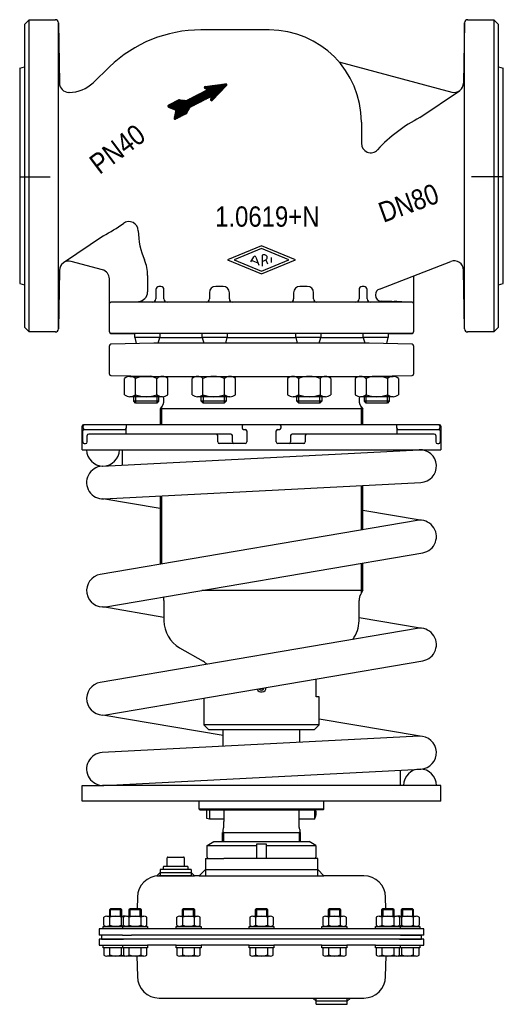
# Model space of a CAD drawing. Extents: x -148 to 162, y -180 to 451.
import ezdxf
from ezdxf.enums import TextEntityAlignment as Align

# ---------------------------------------------------------------- set-up
doc = ezdxf.new("R2010")
doc.units = 0
doc.layers.get('0').update_dxf_attribs({"linetype": 'CONTINUOUS'})

# ---------------------------------------------------------------- blocks, each defined once
blk = doc.blocks.new('*X0')
at = {"color": 7}
for p, q in [((-48.74, 387.12), (-32.27, 403.59)), ((-48.54, 387.03), (-31.7, 403.88)), ((-48.25, 387.04), (-31.12, 404.17)), ((-47.71, 387.31), (-30.54, 404.47)), ((-47.13, 387.6), (-29.97, 404.76)), ((-46.55, 387.89), (-29.39, 405.06)), ((-45.98, 388.19), (-28.81, 405.35)), ((-45.4, 388.48), (-28.24, 405.64)), ((-44.82, 388.77), (-27.66, 405.94)), ((-38.53, 394.79), (-24.77, 408.55)), ((-37.95, 395.08), (-24.44, 408.59)), ((-37.37, 395.38), (-24.11, 408.64)), ((-36.8, 395.67), (-23.78, 408.68)), ((-36.22, 395.96), (-23.46, 408.73)), ((-35.64, 396.26), (-23.13, 408.77)), ((-35.07, 396.55), (-22.8, 408.81)), ((-34.49, 396.85), (-22.48, 408.86)), ((-33.91, 397.14), (-22.15, 408.9)), ((-33.34, 397.43), (-21.82, 408.95)), ((-32.76, 397.73), (-21.49, 408.99)), ((-32.18, 398.02), (-21.17, 409.04)), ((-31.61, 398.32), (-20.84, 409.08)), ((-31.03, 398.61), (-20.51, 409.13)), ((-30.45, 398.9), (-20.19, 409.17)), ((-29.88, 399.2), (-19.86, 409.21)), ((-29.65, 407.34), (-29.02, 407.97)), ((-29.6, 407.11), (-28.69, 408.02)), ((-29.48, 406.95), (-28.37, 408.06)), ((-29.32, 406.83), (-28.04, 408.1)), ((-29.3, 399.49), (-19.53, 409.26)), ((-29.13, 406.74), (-27.71, 408.15)), ((-28.93, 406.64), (-27.38, 408.19)), ((-28.74, 406.55), (-27.06, 408.24)), ((-28.72, 399.78), (-19.2, 409.3)), ((-28.55, 406.46), (-26.73, 408.28)), ((-28.36, 406.37), (-26.4, 408.33)), ((-28.16, 406.28), (-26.08, 408.37)), ((-28.15, 400.08), (-18.88, 409.35)), ((-27.97, 406.19), (-25.75, 408.42)), ((-27.78, 406.1), (-25.42, 408.46)), ((-27.59, 406.01), (-25.09, 408.5)), ((-27.57, 400.37), (-18.55, 409.39)), ((-26.99, 400.67), (-18.22, 409.44)), ((-26.42, 400.96), (-17.89, 409.48)), ((-25.84, 401.25), (-17.57, 409.53)), ((-25.65, 399.46), (-15.48, 409.63)), ((-25.62, 399.78), (-15.67, 409.73)), ((-25.59, 399.24), (-15.34, 409.49)), ((-25.55, 400.13), (-15.93, 409.75)), ((-25.48, 400.48), (-16.26, 409.7)), ((-25.46, 399.08), (-15.26, 409.29)), ((-25.41, 400.83), (-16.59, 409.66)), ((-25.35, 401.18), (-16.91, 409.61)), ((-25.29, 398.97), (-15.26, 409)), ((-25.28, 401.53), (-17.24, 409.57)), ((-25.06, 398.92), (-19.02, 404.96)), ((-52.58, 394.88), (-50.2, 397.26)), ((-52.38, 394.79), (-49.62, 397.55)), ((-52.19, 394.7), (-49.04, 397.85)), ((-51.99, 394.61), (-48.47, 398.14)), ((-51.8, 394.53), (-47.89, 398.43)), ((-51.61, 394.44), (-47.31, 398.73)), ((-51.41, 394.35), (-46.74, 399.02)), ((-51.22, 394.26), (-46.16, 399.32)), ((-51.02, 394.17), (-45.7, 399.5)), ((-50.83, 394.09), (-45.43, 399.48)), ((-50.63, 394), (-45.17, 399.46)), ((-50.44, 393.91), (-44.91, 399.44)), ((-50.24, 393.82), (-44.65, 399.41)), ((-50.05, 393.73), (-44.39, 399.39)), ((-49.85, 393.64), (-44.13, 399.37)), ((-49.66, 393.56), (-43.87, 399.35)), ((-49.46, 393.47), (-43.61, 399.32)), ((-49.27, 393.38), (-43.35, 399.3)), ((-49.07, 393.29), (-43.09, 399.28)), ((-49.01, 387.7), (-34, 402.7)), ((-48.99, 387.44), (-33.43, 403)), ((-48.94, 388.06), (-34.58, 402.41)), ((-48.89, 387.25), (-32.85, 403.29)), ((-48.88, 393.2), (-42.83, 399.26)), ((-48.86, 388.41), (-35.16, 402.12)), ((-48.79, 388.77), (-35.73, 401.82)), ((-48.72, 389.12), (-36.31, 401.53)), ((-48.68, 393.12), (-42.57, 399.23)), ((-48.64, 389.48), (-36.89, 401.24)), ((-48.57, 389.84), (-37.46, 400.94)), ((-48.5, 390.19), (-38.04, 400.65)), ((-48.49, 393.03), (-42.31, 399.21)), ((-48.42, 390.55), (-38.62, 400.35)), ((-48.35, 390.91), (-39.19, 400.06)), ((-48.29, 392.94), (-42.05, 399.19)), ((-48.27, 391.26), (-39.77, 399.77)), ((-48.2, 391.62), (-40.35, 399.47)), ((-48.13, 391.98), (-40.92, 399.18)), ((-48.1, 392.85), (-41.79, 399.16)), ((-48.05, 392.33), (-41.27, 399.12)), ((-47.98, 392.69), (-41.53, 399.14)), ((-52.99, 395.31), (-51.93, 396.38)), ((-52.99, 395.6), (-52.5, 396.08)), ((-52.9, 395.12), (-51.35, 396.67)), ((-52.76, 394.98), (-50.77, 396.97)), ((-44.25, 389.07), (-39.01, 394.3)), ((-43.67, 389.36), (-39.44, 393.59)), ((-43.09, 389.66), (-39.86, 392.89)), ((-42.52, 389.95), (-40.29, 392.18)), ((-41.94, 390.24), (-40.71, 391.47)), ((-41.36, 390.54), (-41.14, 390.76))]:
    blk.add_line(p, q, dxfattribs=at)
blk = doc.blocks.new('DMA160', base_point=(-83.78, 640.19))
at = {"color": 7}
for p, q in [((-27.86, -77.94), (-23.48, -75.42)), ((-23.48, -75.42), (37.52, -75.42)), ((41.89, -77.94), (37.52, -75.42)), ((-27.86, -85.42), (-27.86, -77.94)), ((-27.86, -77.94), (4.02, -77.94)), ((4.02, -76.92), (10.02, -76.92)), ((4.02, -86.42), (4.02, -76.92)), ((10.02, -76.92), (10.02, -86.42)), ((10.02, -77.94), (41.89, -77.94)), ((41.89, -77.94), (41.89, -85.42)), ((-53.48, -91.42), (-53.48, -85.92)), ((-52.98, -85.42), (-42.98, -85.42)), ((-42.48, -85.92), (-42.48, -91.42)), ((-28.98, -86.42), (-28.98, -97.42)), ((-28.98, -86.42), (-26.86, -86.42)), ((-26.86, -86.42), (-17.03, -86.42)), ((4.02, -86.42), (-17.03, -86.42)), ((10.02, -86.42), (4.02, -86.42)), ((40.89, -86.42), (10.02, -86.42)), ((43.02, -86.42), (40.89, -86.42)), ((43.02, -97.42), (43.02, -86.42)), ((-57.98, -93.42), (-57.98, -97.42)), ((-55.98, -93.42), (-57.98, -93.42)), ((-55.98, -91.92), (-55.98, -93.42)), ((-39.98, -93.42), (-55.98, -93.42)), ((-40.48, -91.42), (-55.48, -91.42)), ((-39.98, -93.42), (-39.98, -91.92)), ((-37.98, -93.42), (-39.98, -93.42)), ((-37.98, -93.42), (-37.98, -97.42)), ((-28.98, -93.42), (-32.98, -97.42)), ((-28.98, -93.42), (43.02, -93.42)), ((47.02, -97.42), (43.02, -93.42)), ((-57.98, -95.42), (-59.98, -97.42)), ((-59.98, -97.42), (-58.56, -97.42)), ((-37.98, -97.42), (-58.56, -97.42)), ((-58.56, -97.42), (-57.98, -97.42)), ((-57.98, -95.42), (-37.98, -95.42)), ((-57.98, -97.42), (-37.98, -97.42)), ((-37.98, -95.42), (-35.98, -97.42)), ((-37.98, -97.42), (-35.98, -97.42)), ((-32.98, -97.42), (-35.98, -97.42)), ((-32.98, -97.42), (-28.98, -97.42)), ((-28.98, -97.42), (43.02, -97.42)), ((43.02, -97.42), (47.02, -97.42)), ((72.59, -97.42), (47.02, -97.42)), ((-72.56, -111.17), (-72.69, -118.52)), ((86.72, -118.52), (86.59, -111.17)), ((-89.68, -118.52), (-90.48, -119.32)), ((-90.48, -119.32), (-90.48, -123.31)), ((-82.48, -119.32), (-90.48, -119.32)), ((-83.28, -118.52), (-89.68, -118.52)), ((-89.68, -123.31), (-89.68, -118.52)), ((-82.48, -119.32), (-83.28, -118.52)), ((-83.28, -123.31), (-83.28, -118.52)), ((-82.48, -123.31), (-82.48, -119.32)), ((-77.16, -118.52), (-77.96, -119.32)), ((-69.96, -119.32), (-77.96, -119.32)), ((-77.96, -119.32), (-77.96, -123.31)), ((-70.76, -118.52), (-77.16, -118.52)), ((-77.16, -123.31), (-77.16, -118.52)), ((-69.96, -119.32), (-70.76, -118.52)), ((-70.76, -123.31), (-70.76, -118.52)), ((-69.96, -123.31), (-69.96, -119.32)), ((-42.93, -118.52), (-43.73, -119.32)), ((-43.73, -119.32), (-43.73, -123.31)), ((-35.73, -119.32), (-43.73, -119.32)), ((-36.53, -118.52), (-42.93, -118.52)), ((-42.93, -123.31), (-42.93, -118.52)), ((-35.73, -119.32), (-36.53, -118.52)), ((-36.53, -123.31), (-36.53, -118.52)), ((-35.73, -123.31), (-35.73, -119.32)), ((3.82, -118.52), (3.02, -119.32)), ((11.02, -119.32), (3.02, -119.32)), ((3.02, -119.32), (3.02, -123.31)), ((10.22, -118.52), (3.82, -118.52)), ((3.82, -118.52), (3.82, -123.31)), ((11.02, -119.32), (10.22, -118.52)), ((10.22, -118.52), (10.22, -123.31)), ((11.02, -123.31), (11.02, -119.32)), ((50.57, -118.52), (49.77, -119.32)), ((49.77, -119.32), (49.77, -123.31)), ((57.77, -119.32), (49.77, -119.32)), ((50.57, -118.52), (50.57, -123.31)), ((56.97, -118.52), (50.57, -118.52)), ((56.97, -118.52), (56.97, -123.31)), ((57.77, -119.32), (56.97, -118.52)), ((57.77, -123.31), (57.77, -119.32)), ((84.79, -118.52), (83.99, -119.32)), ((91.99, -119.32), (83.99, -119.32)), ((83.99, -119.32), (83.99, -123.31)), ((91.19, -118.52), (84.79, -118.52)), ((84.79, -118.52), (84.79, -123.31)), ((91.99, -119.32), (91.19, -118.52)), ((91.19, -118.52), (91.19, -123.31)), ((91.99, -123.31), (91.99, -119.32)), ((97.32, -118.52), (96.52, -119.32)), ((96.52, -119.32), (96.52, -123.31)), ((104.52, -119.32), (96.52, -119.32)), ((97.32, -118.52), (97.32, -123.31)), ((103.72, -118.52), (97.32, -118.52)), ((103.72, -118.52), (103.72, -123.31)), ((104.52, -119.32), (103.72, -118.52)), ((104.52, -123.31), (104.52, -119.32)), ((-93.99, -129.15), (-93.99, -123.98)), ((-92.11, -123.31), (-90.48, -123.31)), ((-90.48, -123.31), (-89.68, -123.31)), ((-90.24, -129.15), (-90.24, -123.98)), ((-89.68, -123.31), (-83.28, -123.31)), ((-83.28, -123.31), (-82.48, -123.31)), ((-82.73, -129.15), (-82.73, -123.98)), ((-82.48, -123.31), (-80.86, -123.31)), ((-81.46, -129.15), (-81.46, -123.98)), ((-79.59, -123.31), (-77.96, -123.31)), ((-77.96, -123.31), (-77.16, -123.31)), ((-77.71, -129.15), (-77.71, -123.98)), ((-77.16, -123.31), (-70.76, -123.31)), ((-70.76, -123.31), (-69.96, -123.31)), ((-70.21, -129.15), (-70.21, -123.98)), ((-69.96, -123.31), (-68.33, -123.31)), ((-66.45, -129.15), (-66.45, -123.98)), ((-47.24, -129.15), (-47.24, -123.98)), ((-45.36, -123.31), (-43.73, -123.31)), ((-43.73, -123.31), (-42.93, -123.31)), ((-43.49, -129.15), (-43.49, -123.98)), ((-42.93, -123.31), (-36.53, -123.31)), ((-36.53, -123.31), (-35.73, -123.31)), ((-35.98, -129.15), (-35.98, -123.98)), ((-35.73, -123.31), (-34.11, -123.31)), ((-32.23, -129.15), (-32.23, -123.98)), ((-0.49, -123.98), (-0.49, -129.15)), ((1.39, -123.31), (3.02, -123.31)), ((3.02, -123.31), (3.82, -123.31)), ((3.26, -123.98), (3.26, -129.15)), ((3.82, -123.31), (10.22, -123.31)), ((10.22, -123.31), (11.02, -123.31)), ((10.77, -123.98), (10.77, -129.15)), ((11.02, -123.31), (12.64, -123.31)), ((14.52, -123.98), (14.52, -129.15)), ((46.26, -123.98), (46.26, -129.15)), ((48.14, -123.31), (49.77, -123.31)), ((49.77, -123.31), (50.57, -123.31)), ((50.01, -123.98), (50.01, -129.15)), ((50.57, -123.31), (56.97, -123.31)), ((56.97, -123.31), (57.77, -123.31)), ((57.52, -123.98), (57.52, -129.15)), ((57.77, -123.31), (59.39, -123.31)), ((61.27, -123.98), (61.27, -129.15)), ((80.48, -123.98), (80.48, -129.15)), ((82.36, -123.31), (83.99, -123.31)), ((83.99, -123.31), (84.79, -123.31)), ((84.24, -123.98), (84.24, -129.15)), ((84.79, -123.31), (91.19, -123.31)), ((91.19, -123.31), (91.99, -123.31)), ((91.74, -123.98), (91.74, -129.15)), ((91.99, -123.31), (93.62, -123.31)), ((94.89, -123.31), (96.52, -123.31)), ((95.49, -123.98), (95.49, -129.15)), ((96.52, -123.31), (97.32, -123.31)), ((96.76, -123.98), (96.76, -129.15)), ((97.32, -123.31), (103.72, -123.31)), ((103.72, -123.31), (104.52, -123.31)), ((104.27, -123.98), (104.27, -129.15)), ((104.52, -123.31), (106.14, -123.31)), ((108.02, -123.98), (108.02, -129.15)), ((-96.98, -131.42), (-96.98, -135.42)), ((-92.11, -131.42), (-96.98, -131.42)), ((-94.48, -131.42), (-94.48, -129.82)), ((-94.48, -129.82), (-93.99, -129.82)), ((-92.11, -131.42), (-94.48, -131.42)), ((-93.99, -129.82), (-81.96, -129.82)), ((-81.98, -129.81), (-92.11, -129.81)), ((105.02, -131.41), (-92.11, -131.41)), ((-81.98, -131.42), (-92.11, -131.42)), ((-80.86, -129.81), (-81.98, -129.81)), ((-75.94, -129.82), (-81.98, -129.81)), ((-75.94, -131.42), (-81.98, -131.42)), ((-78.48, -131.42), (-81.98, -131.42)), ((-81.96, -131.42), (-81.96, -129.82)), ((-81.96, -129.82), (-81.46, -129.82)), ((-78.48, -131.42), (-81.96, -131.42)), ((-81.46, -129.82), (-78.98, -129.82)), ((-81.46, -129.82), (-78.48, -129.82)), ((-68.33, -129.81), (-79.59, -129.81)), ((-78.48, -129.82), (-75.94, -129.82)), ((-65.96, -131.42), (-78.48, -131.42)), ((-77.96, -129.81), (-77.96, -129.82)), ((-77.96, -131.42), (-77.96, -131.42)), ((-77.16, -129.82), (-77.16, -129.81)), ((-75.94, -129.82), (-69.96, -129.82)), ((-70.76, -129.82), (-70.76, -129.81)), ((-69.96, -129.82), (-69.96, -129.81)), ((-69.96, -129.82), (-69.76, -129.82)), ((-69.96, -131.42), (-69.96, -131.42)), ((-69.76, -129.82), (-66.45, -129.82)), ((-69.76, -129.82), (-65.96, -129.82)), ((-65.96, -129.82), (-65.96, -131.42)), ((-47.73, -131.42), (-47.73, -129.82)), ((-47.73, -129.82), (-47.24, -129.82)), ((-31.73, -131.42), (-47.73, -131.42)), ((-47.24, -129.82), (-35.73, -129.82)), ((-34.11, -129.81), (-45.36, -129.81)), ((-43.73, -129.81), (-43.73, -129.82)), ((-43.73, -131.42), (-43.73, -131.42)), ((-42.93, -129.82), (-42.93, -129.81)), ((-36.53, -129.82), (-36.53, -129.81)), ((-35.73, -129.82), (-35.73, -129.81)), ((-35.73, -129.82), (-35.53, -129.82)), ((-35.73, -131.42), (-35.73, -131.42)), ((-35.53, -129.82), (-32.23, -129.82)), ((-35.53, -129.82), (-31.73, -129.82)), ((-31.73, -129.82), (-31.73, -131.42)), ((-0.98, -131.42), (-0.98, -129.82)), ((-0.98, -129.82), (2.82, -129.82)), ((15.02, -131.42), (-0.98, -131.42)), ((-0.49, -129.82), (2.82, -129.82)), ((12.64, -129.81), (1.39, -129.81)), ((2.82, -129.82), (3.02, -129.82)), ((3.02, -129.81), (3.02, -129.82)), ((3.02, -129.82), (14.52, -129.82)), ((3.02, -131.42), (3.02, -131.42)), ((3.82, -129.81), (3.82, -129.82)), ((10.22, -129.81), (10.22, -129.82)), ((11.02, -129.82), (11.02, -129.81)), ((11.02, -131.42), (11.02, -131.42)), ((14.52, -129.82), (15.02, -129.82)), ((15.02, -129.82), (15.02, -131.42)), ((45.77, -131.42), (45.77, -129.82)), ((45.77, -129.82), (49.57, -129.82)), ((61.77, -131.42), (45.77, -131.42)), ((46.26, -129.82), (49.57, -129.82)), ((59.39, -129.81), (48.14, -129.81)), ((49.57, -129.82), (49.77, -129.82)), ((49.77, -129.81), (49.77, -129.82)), ((49.77, -129.82), (61.27, -129.82)), ((49.77, -131.42), (49.77, -131.42)), ((50.57, -129.81), (50.57, -129.82)), ((56.97, -129.81), (56.97, -129.82)), ((57.77, -129.82), (57.77, -129.81)), ((57.77, -131.42), (57.77, -131.42)), ((61.27, -129.82), (61.77, -129.82)), ((61.77, -129.82), (61.77, -131.42)), ((79.99, -131.42), (79.99, -129.82)), ((79.99, -129.82), (83.79, -129.82)), ((92.52, -131.42), (79.99, -131.42)), ((80.48, -129.82), (83.79, -129.82)), ((93.62, -129.81), (82.36, -129.81)), ((83.79, -129.82), (83.99, -129.82)), ((83.99, -129.81), (83.99, -129.82)), ((83.99, -129.82), (92.52, -129.82)), ((83.99, -131.42), (83.99, -131.42)), ((84.79, -129.81), (84.79, -129.82)), ((91.19, -129.81), (91.19, -129.82)), ((96.02, -129.81), (91.99, -129.82)), ((91.99, -129.82), (91.99, -129.81)), ((91.99, -131.42), (91.99, -131.42)), ((92.52, -129.82), (92.64, -129.82)), ((95.99, -131.42), (92.52, -131.42)), ((92.64, -129.82), (95.49, -129.82)), ((92.64, -129.82), (93.01, -129.82)), ((93.01, -129.82), (95.49, -129.82)), ((96.02, -129.81), (94.89, -129.81)), ((95.49, -129.82), (95.99, -129.82)), ((95.99, -129.82), (108.02, -129.82)), ((95.99, -129.82), (95.99, -131.42)), ((96.02, -131.42), (95.99, -131.42)), ((106.42, -129.8), (96.02, -129.81)), ((108.52, -131.42), (96.02, -131.42)), ((111.02, -131.41), (105.02, -131.41)), ((108.02, -129.82), (108.52, -129.82)), ((108.52, -129.82), (108.52, -131.42)), ((111.02, -135.41), (111.02, -131.41)), ((-95.48, -135.42), (-96.98, -135.42)), ((-96.98, -137.92), (-96.98, -141.92)), ((-95.48, -137.92), (-96.98, -137.92)), ((-95.48, -135.42), (-95.48, -137.92)), ((-81.98, -135.42), (-95.48, -135.42)), ((-95.48, -137.92), (-81.48, -137.92)), ((-79.48, -137.92), (-95.48, -137.92)), ((-81.98, -135.42), (-76.36, -135.42)), ((-76.98, -137.92), (-79.48, -137.92)), ((91.02, -137.92), (-76.98, -137.92)), ((90.39, -135.42), (-76.36, -135.42)), ((96.02, -135.42), (90.39, -135.42)), ((93.52, -137.92), (91.02, -137.92)), ((109.52, -137.92), (93.52, -137.92)), ((95.52, -137.92), (109.52, -137.92)), ((105.02, -135.41), (96.02, -135.42)), ((96.02, -135.42), (109.52, -135.42)), ((97.32, -135.42), (97.32, -135.42)), ((103.72, -135.41), (103.72, -135.42)), ((104.52, -135.42), (104.52, -135.41)), ((111.02, -135.41), (105.02, -135.41)), ((109.52, -137.92), (109.52, -135.42)), ((111.02, -137.92), (109.52, -137.92)), ((111.02, -141.92), (111.02, -137.92)), ((-96.98, -141.92), (-81.98, -141.92)), ((-94.48, -141.92), (-81.98, -141.92)), ((-94.48, -143.52), (-94.48, -141.92)), ((-93.99, -143.52), (-94.48, -143.52)), ((-93.99, -143.52), (-93.99, -148.16)), ((-81.96, -143.52), (-93.99, -143.52)), ((-90.24, -148.16), (-90.24, -143.52)), ((-82.73, -148.16), (-82.73, -143.52)), ((-81.98, -141.92), (-75.94, -141.92)), ((-81.98, -141.92), (-78.48, -141.92)), ((-81.96, -141.92), (-78.48, -141.92)), ((-81.96, -143.52), (-81.96, -141.92)), ((-81.46, -143.52), (-81.96, -143.52)), ((-78.98, -143.52), (-81.46, -143.52)), ((-81.46, -143.52), (-81.46, -148.16)), ((-78.48, -143.52), (-81.46, -143.52)), ((-78.48, -141.92), (-65.96, -141.92)), ((-69.96, -143.52), (-78.48, -143.52)), ((-69.76, -143.52), (-78.48, -143.52)), ((-77.96, -141.92), (-77.96, -141.92)), ((-77.71, -148.16), (-77.71, -143.52)), ((-70.21, -148.16), (-70.21, -143.52)), ((-69.96, -141.92), (-69.96, -141.92)), ((-69.76, -143.52), (-69.96, -143.52)), ((-66.45, -143.52), (-69.76, -143.52)), ((-65.96, -143.52), (-69.76, -143.52)), ((-66.45, -148.16), (-66.45, -143.52)), ((-47.73, -141.92), (-65.96, -141.92)), ((-65.96, -141.92), (-65.96, -143.52)), ((-47.73, -141.92), (-31.73, -141.92)), ((-47.73, -143.52), (-47.73, -141.92)), ((-47.24, -143.52), (-47.73, -143.52)), ((-47.24, -143.52), (-47.24, -148.16)), ((-35.73, -143.52), (-47.24, -143.52)), ((-35.53, -143.52), (-47.24, -143.52)), ((-43.73, -141.92), (-43.73, -141.92)), ((-43.49, -148.16), (-43.49, -143.52)), ((-35.98, -148.16), (-35.98, -143.52)), ((-35.73, -141.92), (-35.73, -141.92)), ((-35.53, -143.52), (-35.73, -143.52)), ((-32.23, -143.52), (-35.53, -143.52)), ((-31.73, -143.52), (-35.53, -143.52)), ((-32.23, -148.16), (-32.23, -143.52)), ((-0.98, -141.92), (-31.73, -141.92)), ((-31.73, -141.92), (-31.73, -143.52)), ((-0.98, -141.92), (15.02, -141.92)), ((-0.98, -143.52), (-0.98, -141.92)), ((2.82, -143.52), (-0.98, -143.52)), ((-0.49, -143.52), (-0.49, -148.16)), ((2.82, -143.52), (-0.49, -143.52)), ((3.02, -143.52), (2.82, -143.52)), ((3.02, -141.92), (3.02, -141.92)), ((14.52, -143.52), (3.02, -143.52)), ((3.26, -143.52), (3.26, -148.16)), ((10.77, -143.52), (10.77, -148.16)), ((11.02, -141.92), (11.02, -141.92)), ((14.52, -148.16), (14.52, -143.52)), ((15.02, -143.52), (14.52, -143.52)), ((45.77, -141.92), (15.02, -141.92)), ((15.02, -141.92), (15.02, -143.52)), ((45.77, -141.92), (61.77, -141.92)), ((45.77, -143.52), (45.77, -141.92)), ((49.57, -143.52), (45.77, -143.52)), ((46.26, -143.52), (46.26, -148.16)), ((49.57, -143.52), (46.26, -143.52)), ((49.77, -143.52), (49.57, -143.52)), ((61.27, -143.52), (49.57, -143.52)), ((49.77, -141.92), (49.77, -141.92)), ((61.27, -143.52), (49.77, -143.52)), ((50.01, -143.52), (50.01, -148.16)), ((57.52, -143.52), (57.52, -148.16)), ((57.77, -141.92), (57.77, -141.92)), ((61.77, -143.52), (61.27, -143.52)), ((61.27, -148.16), (61.27, -143.52)), ((79.99, -141.92), (61.77, -141.92)), ((61.77, -141.92), (61.77, -143.52)), ((79.99, -141.92), (92.52, -141.92)), ((79.99, -143.52), (79.99, -141.92)), ((83.79, -143.52), (79.99, -143.52)), ((80.48, -143.52), (80.48, -148.16)), ((83.79, -143.52), (80.48, -143.52)), ((83.99, -143.52), (83.79, -143.52)), ((83.99, -141.92), (83.99, -141.92)), ((92.52, -143.52), (83.99, -143.52)), ((84.24, -143.52), (84.24, -148.16)), ((91.74, -143.52), (91.74, -148.16)), ((91.99, -141.92), (91.99, -141.92)), ((92.52, -141.92), (95.99, -141.92)), ((92.64, -143.52), (92.52, -143.52)), ((95.49, -143.52), (92.64, -143.52)), ((93.01, -143.52), (92.64, -143.52)), ((95.49, -143.52), (93.01, -143.52)), ((95.49, -148.16), (95.49, -143.52)), ((95.99, -143.52), (95.49, -143.52)), ((95.99, -141.92), (95.99, -143.52)), ((95.99, -141.92), (96.02, -141.92)), ((108.02, -143.52), (95.99, -143.52)), ((96.02, -141.92), (108.52, -141.92)), ((96.02, -141.92), (111.02, -141.92)), ((96.76, -143.52), (96.76, -148.16)), ((104.27, -143.52), (104.27, -148.16)), ((108.52, -143.52), (108.02, -143.52)), ((108.02, -148.16), (108.02, -143.52)), ((108.52, -141.92), (108.52, -143.52)), ((-80.86, -148.82), (-92.11, -148.82)), ((-68.33, -148.82), (-79.59, -148.82)), ((-72.79, -148.76), (-72.56, -161.98)), ((-34.11, -148.82), (-45.36, -148.82)), ((12.64, -148.82), (1.39, -148.82)), ((59.39, -148.82), (48.14, -148.82)), ((93.62, -148.82), (82.36, -148.82)), ((86.59, -161.98), (86.82, -148.76)), ((106.14, -148.82), (94.89, -148.82)), ((-58.56, -175.73), (40.02, -175.73)), ((42.02, -177.73), (40.02, -175.73)), ((40.02, -175.73), (42.02, -175.73)), ((42.02, -175.73), (62.02, -175.73)), ((42.02, -179.73), (42.02, -175.73)), ((62.02, -175.73), (64.02, -175.73)), ((62.02, -179.73), (62.02, -175.73)), ((64.02, -175.73), (62.02, -177.73)), ((64.02, -175.73), (72.59, -175.73)), ((62.02, -177.73), (42.02, -177.73)), ((42.02, -179.73), (62.02, -179.73))]:
    blk.add_line(p, q, dxfattribs=at)
for centre, radius, start, end in [((-52.98, -85.92), 0.5, 90, 180), ((-42.98, -85.92), 0.5, 0, 90), ((-26.86, -85.42), 1, 180, 270), ((40.89, -85.42), 1, 270, 0), ((-55.48, -91.92), 0.5, 90, 180), ((-40.48, -91.92), 0.5, 0, 90), ((-58.56, -111.42), 14, 90, 179), ((72.59, -111.42), 14, 1, 90), ((-92.11, -126.3), 2.99, 51.05281, 128.94719), ((-86.48, -134.26), 10.94, 69.94743, 110.05257), ((-80.86, -126.3), 2.99, 77.73433, 128.94719), ((-79.59, -126.3), 2.99, 51.05281, 128.94719), ((-73.96, -134.26), 10.94, 69.94743, 110.05257), ((-68.33, -126.3), 2.99, 51.05281, 128.94719), ((-45.36, -126.3), 2.99, 51.05281, 128.94719), ((-39.73, -134.26), 10.94, 69.94743, 110.05257), ((-34.11, -126.3), 2.99, 51.05281, 128.94719), ((1.39, -126.3), 2.99, 51.05281, 128.94719), ((7.02, -134.26), 10.94, 69.94743, 110.05257), ((12.64, -126.3), 2.99, 51.05281, 128.94719), ((48.14, -126.3), 2.99, 51.05281, 128.94719), ((53.77, -134.26), 10.94, 69.94743, 110.05257), ((59.39, -126.3), 2.99, 51.05281, 128.94719), ((82.36, -126.3), 2.99, 51.05281, 128.94719), ((87.99, -134.26), 10.94, 69.94743, 110.05257), ((93.62, -126.3), 2.99, 51.05281, 128.94719), ((94.89, -126.3), 2.99, 51.05281, 102.26567), ((100.52, -134.26), 10.94, 69.94743, 110.05257), ((106.14, -126.3), 2.99, 51.05281, 128.94719), ((-92.11, -126.83), 2.99, 231.05281, 308.94719), ((-86.48, -118.87), 10.94, 249.94743, 290.05257), ((-80.86, -126.83), 2.99, 231.05281, 282.26567), ((-79.59, -126.83), 2.99, 231.05281, 308.94719), ((-73.96, -118.87), 10.94, 249.94743, 290.05257), ((-68.33, -126.83), 2.99, 231.05281, 308.94719), ((-45.36, -126.83), 2.99, 231.05281, 308.94719), ((-39.73, -118.87), 10.94, 249.94743, 290.05257), ((-34.11, -126.83), 2.99, 231.05281, 308.94719), ((1.39, -126.83), 2.99, 231.05281, 308.94719), ((7.02, -118.87), 10.94, 249.94743, 290.05257), ((12.64, -126.83), 2.99, 231.05281, 308.94719), ((48.14, -126.83), 2.99, 231.05281, 308.94719), ((53.77, -118.87), 10.94, 249.94743, 290.05257), ((59.39, -126.83), 2.99, 231.05281, 308.94719), ((82.36, -126.83), 2.99, 231.05281, 308.94719), ((87.99, -118.87), 10.94, 249.94743, 290.05257), ((93.62, -126.83), 2.99, 231.05281, 308.94719), ((94.89, -126.83), 2.99, 257.73433, 308.94719), ((100.52, -118.87), 10.94, 249.94743, 268.24415), ((100.52, -118.87), 10.94, 271.89724, 290.05257), ((106.14, -126.83), 2.99, 231.05281, 265.05613), ((106.14, -126.83), 2.99, 274.94387, 275.31623), ((106.14, -126.83), 2.99, 275.31623, 308.94719), ((94.52, -137.92), 1, 359.9999999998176, 0), ((-92.11, -145.83), 2.99, 231.05281, 308.94719), ((-86.48, -137.87), 10.94, 249.94743, 290.05257), ((-80.86, -145.83), 2.99, 231.05281, 282.26567), ((-79.59, -145.83), 2.99, 231.05281, 308.94719), ((-73.96, -137.87), 10.94, 249.94743, 290.05257), ((-68.33, -145.83), 2.99, 231.05281, 308.94719), ((-45.36, -145.83), 2.99, 231.05281, 308.94719), ((-39.73, -137.87), 10.94, 249.94743, 290.05257), ((-34.11, -145.83), 2.99, 231.05281, 308.94719), ((1.39, -145.83), 2.99, 231.05281, 308.94719), ((7.02, -137.87), 10.94, 249.94743, 290.05257), ((12.64, -145.83), 2.99, 231.05281, 308.94719), ((48.14, -145.83), 2.99, 231.05281, 308.94719), ((53.77, -137.87), 10.94, 249.94743, 290.05257), ((59.39, -145.83), 2.99, 231.05281, 308.94719), ((82.36, -145.83), 2.99, 231.05281, 308.94719), ((87.99, -137.87), 10.94, 249.94743, 290.05257), ((93.62, -145.83), 2.99, 231.05281, 308.94719), ((94.89, -145.83), 2.99, 257.73433, 308.94719), ((100.52, -137.87), 10.94, 249.94743, 290.05257), ((106.14, -145.83), 2.99, 231.05281, 308.94719), ((-58.56, -161.73), 14, 181, 270), ((72.59, -161.73), 14, 270, 359)]:
    blk.add_arc(centre, radius, start, end, dxfattribs=at)

msp = doc.modelspace()

# ---------------------------------------------------------------- linework, layer by layer
at = {"color": 7}
for p, q in [((-141.98, 450.83), (-144.98, 447.83)), ((-144.98, 447.83), (-144.98, 253.83)), ((-141.98, 250.83), (-141.98, 450.83)), ((-141.98, 450.83), (-124.95, 450.83)), ((-123.16, 448.87), (-122.49, 410.27)), ((-123.16, 252.8), (-123.16, 448.87)), ((137.19, 448.87), (136.52, 410.27)), ((137.19, 252.8), (137.19, 448.87)), ((138.98, 450.83), (156.02, 450.83)), ((156.02, 450.83), (156.02, 250.83)), ((156.02, 450.83), (159.02, 447.83)), ((159.02, 253.83), (159.02, 447.83)), ((12.02, 444.27), (-31.95, 444.27)), ((56.65, 423.85), (128.97, 404.47)), ((-147.98, 419.83), (-144.98, 420.64)), ((-90.33, 420.66), (-100.89, 410.45)), ((159.02, 420.64), (162.02, 419.83)), ((-116.18, 404.27), (-116.49, 404.27)), ((-27.55, 405.99), (-40.92, 399.18)), ((-27.55, 405.99), (-29.3, 406.82)), ((-29.13, 407.96), (-15.92, 409.75)), ((-15.41, 408.74), (-24.62, 399.11)), ((108.56, 388.21), (133.88, 405.29)), ((-45.93, 399.44), (-52.68, 395.99)), ((-45.6, 399.5), (-41.25, 399.12)), ((-25.28, 401.54), (-38.65, 394.72)), ((-25.28, 401.54), (-25.64, 399.63)), ((-52.66, 394.91), (-47.96, 392.79)), ((-47.96, 392.79), (-49, 387.74)), ((-41.15, 390.75), (-38.89, 394.5)), ((-41.39, 390.53), (-48.14, 387.08)), ((71.02, 385.27), (71.02, 371.65)), ((-94.34, 312.42), (-119.85, 295.21)), ((7.02, 306), (-14.73, 297)), ((7.02, 304.27), (-10.55, 297)), ((28.77, 297), (7.02, 306)), ((24.58, 297), (7.02, 304.27)), ((-14.73, 297), (7.02, 288)), ((-10.55, 297), (7.02, 289.73)), ((0.21, 295.69), (2.09, 298.93)), ((4.86, 294.84), (0.71, 296.56)), ((3.41, 298.81), (5.32, 293.57)), ((7.02, 288), (28.77, 297)), ((7.02, 289.73), (24.58, 297)), ((7.52, 300.1), (7.52, 293.08)), ((9.87, 297.1), (10.94, 294.49)), ((13.14, 298.6), (13.14, 295.4)), ((-122.49, 290.24), (-123.16, 252.8)), ((-94.93, 290.67), (-114.94, 296.03)), ((82.65, 278.35), (128.37, 295.95)), ((137.19, 252.8), (136.52, 290.45)), ((-90.48, 250.95), (-90.48, 284.88)), ((-65.98, 287.08), (-65.98, 276.46)), ((104.52, 286.77), (104.52, 250.95)), ((-147.98, 281.83), (-144.98, 281.03)), ((-60.75, 278), (-60.75, 272)), ((-57.48, 280), (-58.75, 280)), ((-55.48, 272), (-55.48, 278)), ((-17.6, 280), (-22.33, 280)), ((36.36, 280), (31.63, 280)), ((69.51, 278), (69.51, 272)), ((72.78, 280), (71.51, 280)), ((74.78, 272), (74.78, 278)), ((159.02, 281.03), (162.02, 281.83)), ((-26.33, 276), (-26.33, 272)), ((-13.6, 272), (-13.6, 276)), ((27.63, 276), (27.63, 272)), ((40.36, 272), (40.36, 276)), ((80.02, 274.59), (80.02, 274.51)), ((-89.51, 270), (-71.83, 270.46)), ((103.54, 270), (-89.51, 270)), ((103.54, 270), (83.91, 270.51)), ((93.77, 270.3), (91.95, 270.3)), ((93.77, 270.3), (93.77, 270.26)), ((93.81, 270.25), (93.77, 270.3)), ((-141.98, 250.83), (-144.98, 253.83)), ((156.02, 250.83), (159.02, 253.83)), ((-124.95, 250.83), (-141.98, 250.83)), ((-89.51, 249.95), (-74.23, 249.55)), ((103.54, 249.95), (-89.51, 249.95)), ((-74.23, 247.3), (-74.23, 249.95)), ((-74.23, 247.3), (-73.24, 243.36)), ((-58.23, 247.3), (-74.23, 247.3)), ((-59.14, 243.66), (-58.23, 247.3)), ((-58.23, 249.95), (-58.23, 247.3)), ((-58.23, 247.27), (-30.92, 247.27)), ((-30.93, 247.3), (-30.93, 249.95)), ((-30.93, 247.3), (-30.02, 243.66)), ((-14.93, 247.3), (-30.93, 247.3)), ((-15.84, 243.66), (-14.93, 247.3)), ((-14.94, 247.27), (28.97, 247.27)), ((-14.93, 249.95), (-14.93, 247.3)), ((28.96, 247.3), (28.96, 249.95)), ((28.96, 247.3), (29.87, 243.66)), ((44.96, 247.3), (28.96, 247.3)), ((44.05, 243.66), (44.96, 247.3)), ((44.95, 247.27), (72.26, 247.27)), ((44.96, 249.95), (44.96, 247.3)), ((72.26, 247.3), (72.26, 249.95)), ((72.26, 247.3), (73.17, 243.66)), ((88.26, 247.3), (72.26, 247.3)), ((87.27, 243.36), (88.26, 247.3)), ((88.26, 249.55), (103.54, 249.95)), ((88.26, 249.95), (88.26, 247.3)), ((156.02, 250.83), (138.98, 250.83)), ((-90.48, 223.89), (-90.48, 241.94)), ((-61.98, 243.66), (-89.51, 242.93)), ((76.02, 243.66), (-61.98, 243.66)), ((103.54, 242.93), (76.02, 243.66)), ((104.52, 241.94), (104.52, 223.89)), ((-89.5, 222.89), (-63.87, 222.44)), ((-80.75, 210.59), (-80.75, 221.14)), ((-77.29, 222.37), (-56.5, 222.37)), ((-73.82, 210.59), (-73.82, 221.14)), ((-63.09, 222.37), (77.9, 222.37)), ((-59.97, 210.59), (-59.97, 221.14)), ((-53.04, 215.87), (-53.04, 221.14)), ((-37.46, 210.59), (-37.46, 221.14)), ((-33.99, 222.37), (-13.21, 222.37)), ((-30.53, 210.59), (-30.53, 221.14)), ((-16.67, 215.87), (-16.67, 221.14)), ((-9.74, 215.87), (-9.74, 221.14)), ((23.77, 221.14), (23.77, 215.87)), ((27.24, 222.37), (48.02, 222.37)), ((30.7, 221.14), (30.7, 215.87)), ((44.56, 221.14), (44.56, 210.59)), ((51.49, 221.14), (51.49, 210.59)), ((67.07, 221.14), (67.07, 215.87)), ((70.53, 222.37), (91.32, 222.37)), ((74, 221.14), (74, 210.59)), ((77.9, 222.44), (103.53, 222.89)), ((87.85, 221.14), (87.85, 210.59)), ((94.78, 221.14), (94.78, 210.59)), ((-53.04, 210.59), (-53.04, 215.87)), ((-16.67, 210.59), (-16.67, 215.87)), ((-9.74, 210.59), (-9.74, 215.87)), ((23.77, 215.87), (23.77, 210.59)), ((30.7, 215.87), (30.7, 210.59)), ((67.07, 215.87), (67.07, 210.59)), ((-56.5, 209.37), (-77.29, 209.37)), ((-74.9, 206.55), (-74.9, 209.92)), ((-73.65, 210.53), (-73.65, 205.3)), ((-60.15, 210.53), (-60.15, 205.3)), ((-58.9, 209.92), (-58.9, 206.55)), ((-13.21, 209.37), (-33.99, 209.37)), ((-31.6, 206.55), (-31.6, 209.92)), ((-30.35, 210.53), (-30.35, 205.3)), ((-16.85, 210.53), (-16.85, 205.3)), ((-15.6, 209.92), (-15.6, 206.55)), ((48.02, 209.37), (27.24, 209.37)), ((29.63, 206.55), (29.63, 209.92)), ((30.88, 205.3), (30.88, 210.53)), ((44.38, 205.3), (44.38, 210.53)), ((45.63, 209.92), (45.63, 206.55)), ((91.32, 209.37), (70.53, 209.37)), ((72.93, 206.55), (72.93, 209.92)), ((74.18, 205.3), (74.18, 210.53)), ((87.68, 205.3), (87.68, 210.53)), ((88.93, 209.92), (88.93, 206.55)), ((-58.9, 206.55), (-74.9, 206.55)), ((-73.65, 205.3), (-74.9, 206.55)), ((-60.15, 205.3), (-73.65, 205.3)), ((-58.9, 206.55), (-60.15, 205.3)), ((-57.03, 202.64), (-57.03, 191.44)), ((-15.6, 206.55), (-31.6, 206.55)), ((-30.35, 205.3), (-31.6, 206.55)), ((-16.85, 205.3), (-30.35, 205.3)), ((-15.6, 206.55), (-16.85, 205.3)), ((45.63, 206.55), (29.63, 206.55)), ((30.88, 205.3), (29.63, 206.55)), ((44.38, 205.3), (30.88, 205.3)), ((45.63, 206.55), (44.38, 205.3)), ((71.07, 191.44), (71.07, 202.64)), ((88.93, 206.55), (72.93, 206.55)), ((74.18, 205.3), (72.93, 206.55)), ((87.68, 205.3), (74.18, 205.3)), ((88.93, 206.55), (87.68, 205.3)), ((-57.98, 201.56), (-57.83, 201.72)), ((-57.98, 201.56), (-57.98, 191.44)), ((72.02, 201.56), (-57.98, 201.56)), ((71.86, 201.72), (72.02, 201.56)), ((72.02, 191.44), (72.02, 201.56)), ((-107.98, 175.44), (-107.98, 190.44)), ((-107.33, 189.44), (-107.33, 190.44)), ((121.02, 191.44), (-106.98, 191.44)), ((-79.59, 189.44), (-79.59, 191.44)), ((-5.48, 190.44), (-5.48, 189.44)), ((19.52, 189.44), (19.52, 190.44)), ((93.62, 191.44), (93.62, 189.44)), ((121.36, 190.44), (121.36, 189.44)), ((122.02, 190.44), (122.02, 175.44)), ((-107.61, 180.44), (-107.61, 187.44)), ((-106.61, 188.44), (-80.59, 188.44)), ((-104.75, 180.44), (-104.75, 184.44)), ((-12.66, 185.44), (-103.75, 185.44)), ((-79.97, 188.65), (-79.97, 185.44)), ((-21.05, 180.44), (-21.05, 184.44)), ((-11.66, 180.44), (-11.66, 184.44)), ((-4.48, 188.44), (-3.48, 188.44)), ((-2.48, 187.44), (-2.48, 180.44)), ((16.52, 180.44), (16.52, 187.44)), ((17.52, 188.44), (18.52, 188.44)), ((25.69, 184.44), (25.69, 180.44)), ((117.78, 185.44), (26.69, 185.44)), ((35.08, 184.44), (35.08, 180.44)), ((94, 185.44), (94, 188.65)), ((94.62, 188.44), (120.64, 188.44)), ((118.78, 184.44), (118.78, 180.44)), ((121.64, 187.44), (121.64, 180.44)), ((-106.61, 179.44), (-105.75, 179.44)), ((-3.48, 179.44), (-20.05, 179.44)), ((34.08, 179.44), (17.52, 179.44)), ((119.78, 179.44), (120.64, 179.44)), ((-107.98, 175.44), (-57.98, 175.44)), ((-95.13, 164.93), (108.07, 175.43)), ((-81.98, 165.6), (-81.98, 175.44)), ((-57.98, 175.44), (-57.03, 175.44)), ((-57.03, 175.44), (72.02, 175.44)), ((72.02, 175.44), (108.62, 175.44)), ((96.02, 174.8), (96.02, 175.44)), ((108.62, 175.44), (122.02, 175.44)), ((-94.04, 143.95), (109.16, 154.45)), ((71.07, 124.1), (71.07, 152.48)), ((72.02, 124.26), (72.02, 152.53)), ((-57.98, 145.82), (-57.98, 102.12)), ((-57.03, 145.87), (-57.03, 102.28)), ((-57.98, 137.71), (-94.59, 143.94)), ((108.62, 130.34), (72.02, 136.57)), ((106.85, 130.19), (-96.35, 95.59)), ((-92.82, 74.89), (110.38, 109.49)), ((71.07, 83.75), (71.07, 102.79)), ((72.02, 85.39), (72.02, 102.96)), ((-31.14, 85.39), (72.02, 85.39)), ((72.02, 85.39), (70.59, 82.92)), ((-55.48, 78.92), (-55.48, 65.93)), ((69.52, 65.93), (69.52, 78.92)), ((-55.48, 68.08), (-94.59, 74.74)), ((108.62, 61.14), (69.52, 67.8)), ((106.85, 60.99), (-96.35, 26.39)), ((-45.48, 48.61), (-30.48, 39.95)), ((-92.82, 5.69), (110.38, 40.29)), ((42.02, 17.27), (42.02, 28.65)), ((5.52, 22.43), (5.52, 22.4)), ((5.52, 22.4), (7.02, 21.54)), ((7.02, 21.54), (8.52, 22.4)), ((8.52, 22.4), (8.52, 22.94)), ((-29.98, 16.39), (-29.98, -0.73)), ((44.02, 17.27), (42.02, 17.27)), ((44.02, -0.73), (44.02, 17.27)), ((-17.48, -7.59), (-94.59, 5.54)), ((108.62, -8.06), (44.02, 2.94)), ((-29.98, -0.73), (-26.98, -3.73)), ((44.02, -0.73), (-29.98, -0.73)), ((-26.98, -3.73), (41.02, -3.73)), ((-17.48, -14.56), (-17.48, -3.73)), ((31.52, -12.03), (31.52, -3.73)), ((44.02, -0.73), (41.02, -3.73)), ((108.07, -8.07), (-95.13, -18.57)), ((-94.04, -39.55), (109.16, -29.05)), ((96.02, -39.56), (96.02, -29.73)), ((-107.98, -49.56), (-107.98, -39.56)), ((-107.98, -39.56), (-94.86, -39.56)), ((-95.13, -39.55), (-94.86, -39.56)), ((119.12, -39.56), (-94.86, -39.56)), ((-81.98, -39.56), (-81.98, -38.92)), ((122.02, -39.56), (96.02, -39.56)), ((122.02, -49.56), (122.02, -39.56)), ((122.02, -49.56), (-107.98, -49.56)), ((-32.98, -54.66), (-32.98, -49.56)), ((47.02, -54.66), (47.02, -49.56)), ((-32.98, -54.66), (-32.48, -55.16)), ((47.02, -54.66), (-32.98, -54.66)), ((-32.48, -55.16), (-27.98, -55.16)), ((-27.98, -55.16), (42.02, -55.16)), ((-27.98, -60.73), (-27.98, -55.16)), ((-26.38, -55.16), (-26.38, -61.16)), ((-17.03, -55.16), (-17.03, -62.73)), ((31.06, -62.73), (31.06, -55.16)), ((41.02, -55.16), (41.02, -61.16)), ((46.52, -55.16), (42.02, -55.16)), ((46.52, -55.16), (47.02, -54.66)), ((-26.38, -61.16), (-27.98, -60.73)), ((-17.03, -61.16), (-26.38, -61.16)), ((41.02, -61.16), (31.06, -61.16)), ((-17.48, -69.73), (-17.48, -67.73)), ((-17.03, -69.73), (-17.48, -69.28)), ((31.52, -69.28), (31.07, -69.73)), ((31.52, -67.73), (31.52, -69.73)), ((-17.03, -69.73), (-17.88, -69.73)), ((-17.88, -75.42), (-17.88, -69.73)), ((-17.03, -75.42), (-17.03, -69.73)), ((-17.03, -69.73), (31.07, -69.73)), ((31.07, -69.73), (31.07, -75.42)), ((31.92, -69.73), (31.07, -69.73)), ((31.92, -75.42), (31.92, -69.73))]:
    msp.add_line(p, q, dxfattribs=at)
at = {"color": 1}
for p, q in [((-147.98, 419.83), (-147.98, 281.83)), ((162.02, 281.83), (162.02, 419.83)), ((-147.98, 350.27), (-128.53, 350.27)), ((162.02, 350.27), (141.72, 350.27))]:
    msp.add_line(p, q, dxfattribs=at)
at = {"color": 7}
for points in [[(-17.48, -67.73, 0.014289), (-17.34, -67.16), (-17.28, -66.79, 0.019106), (-17.2, -66.03), (-17.18, -65.65, 0.000239), (-17.1, -64.09), (-17.06, -63.41), (-17.03, -62.73)], [(31.52, -67.73, -0.014289), (31.37, -67.16), (31.31, -66.79, -0.019106), (31.23, -66.03), (31.21, -65.65, -0.000239), (31.13, -64.09), (31.09, -63.41), (31.06, -62.73)]]:
    msp.add_lwpolyline(points, format="xyb", dxfattribs=at)
for centre, radius, start, end in [((-125.16, 448.83), 2, 1, 90), ((139.19, 448.83), 2, 90, 179), ((-31.95, 360.27), 84, 90, 134.03227), ((12.02, 385.27), 59, 0, 90), ((-116.49, 410.27), 6, 180, 270), ((-116.18, 426.27), 22, 270, 314.03227), ((130.52, 410.27), 6, 255, 0), ((-29.05, 407.36), 0.6, 97.72545, 244.82435), ((-15.84, 409.15), 0.6, 316.27455, 97.72545), ((-45.66, 398.9), 0.6, 84.99462, 117), ((-41.19, 399.71), 0.6, 264.99462, 297), ((-25.05, 399.52), 0.6, 169.17565, 316.27455), ((-52.41, 395.46), 0.6, 117, 245.65981), ((-38.38, 394.19), 0.6, 117, 149.00538), ((-48.41, 387.62), 0.6, 168.34019, 297), ((-41.66, 391.06), 0.6, 297, 329.00538), ((154.02, 300.27), 99, 117.33437, 137.16657), ((77.02, 371.65), 6, 180, 317.16657), ((-139.98, 400.27), 99, 297.4583, 306.19415), ((-77.98, 315.53), 6, 0.76796, 126.19415), ((-22.98, 316.27), 49, 180.76796, 203.23146), ((-90.98, 287.08), 25, 0, 23.23146), ((2.72, 298.56), 0.73, 20.0242, 149.81793), ((8.46, 295.56), 4.63, 75.03187, 101.71492), ((4.06, 306.26), 10.84, 291.04567, 302.35296), ((8.97, 298.51), 1.67, 302.35296, 65.85501), ((-116.49, 290.24), 6, 75, 179.71298), ((-116.49, 290.24), 6, 179.71298, 180), ((-96.48, 284.88), 6, 0, 75), ((6.97, 298.7), 2.74, 281.47463, 291.04567), ((130.52, 290.35), 6, 1, 111.04592), ((-58.75, 278), 2, 90, 180), ((-57.48, 278), 2, 0, 90), ((-22.33, 276), 4, 90, 180), ((-17.6, 276), 4, 0, 90), ((31.63, 276), 4, 90, 180), ((36.36, 276), 4, 0, 90), ((71.51, 278), 2, 90, 180), ((72.78, 278), 2, 0, 90), ((84.02, 274.59), 4, 110, 180), ((-71.98, 276.46), 6, 271.5, 0), ((-62.75, 272), 2, 270, 0), ((-53.48, 272), 2, 180, 270), ((-28.33, 272), 2, 270, 0), ((-11.6, 272), 2, 180, 270), ((25.63, 272), 2, 270, 0), ((42.36, 272), 2, 180, 270), ((67.51, 272), 2, 270, 0), ((76.78, 272), 2, 180, 270), ((84.02, 274.51), 4, 180, 268.5), ((-89.48, 269), 1, 91.5, 180), ((103.52, 269), 1, 0, 88.5), ((-125.16, 252.83), 2, 270, 359), ((139.19, 252.83), 2, 181, 270), ((-89.48, 250.95), 1, 180, 268.5), ((103.52, 250.95), 1, 271.5, 0), ((-89.48, 241.94), 1, 91.5, 180), ((103.52, 241.94), 1, 0, 88.5), ((-89.48, 223.89), 1, 180, 269), ((-77.29, 216.86), 5.51, 51.05281, 128.94719), ((-66.9, 202.16), 20.21, 69.94743, 110.05257), ((-63.96, 217.45), 5, 80.02093, 89), ((-56.5, 216.86), 5.51, 51.05281, 128.94719), ((-33.99, 216.86), 5.51, 51.05281, 128.94719), ((-23.6, 202.16), 20.21, 69.94743, 110.05257), ((-13.21, 216.86), 5.51, 51.05281, 128.94719), ((27.24, 216.86), 5.51, 51.05281, 128.94719), ((37.63, 202.16), 20.21, 69.94743, 110.05257), ((48.02, 216.86), 5.51, 51.05281, 128.94719), ((70.53, 216.86), 5.51, 51.05281, 128.94719), ((80.93, 202.16), 20.21, 69.94743, 110.05257), ((91.32, 216.86), 5.51, 51.05281, 128.94719), ((103.52, 223.89), 1, 271, 0), ((-77.29, 214.88), 5.51, 231.05281, 308.94719), ((-66.9, 229.58), 20.21, 249.94743, 290.05257), ((-56.5, 214.88), 5.51, 231.05281, 308.94719), ((-63.48, 207.38), 8, 0, 14.81961), ((-33.99, 214.88), 5.51, 231.05281, 308.94719), ((-23.6, 229.58), 20.21, 249.94743, 290.05257), ((-13.21, 214.88), 5.51, 231.05281, 308.94719), ((27.24, 214.88), 5.51, 231.05281, 308.94719), ((37.63, 229.58), 20.21, 249.94743, 290.05257), ((48.02, 214.88), 5.51, 231.05281, 308.94719), ((70.53, 214.88), 5.51, 231.05281, 308.94719), ((77.52, 207.38), 8, 165.18039, 180), ((80.93, 229.58), 20.21, 249.94743, 290.05257), ((91.32, 214.88), 5.51, 231.05281, 308.94719), ((-63.48, 207.38), 8, 315, 0), ((77.52, 207.38), 8, 180, 225), ((-106.98, 190.44), 1, 90, 180), ((-106.33, 190.44), 1, 90, 180), ((-106.33, 189.44), 1, 180, 270), ((-80.59, 189.44), 1, 270, 0), ((-4.48, 190.44), 1, 90, 180), ((-4.48, 189.44), 1, 180, 270), ((18.52, 190.44), 1, 0, 90), ((18.52, 189.44), 1, 270, 0), ((94.62, 189.44), 1, 180, 270), ((120.36, 190.44), 1, 0, 90), ((120.36, 189.44), 1, 270, 0), ((121.02, 190.44), 1, 0, 90), ((-106.61, 187.44), 1, 90, 180), ((-103.75, 184.44), 1, 90, 180), ((-22.05, 184.44), 1, 0, 90), ((-12.66, 184.44), 1, 0, 90), ((-3.48, 187.44), 1, 0, 90), ((17.52, 187.44), 1, 90, 180), ((26.69, 184.44), 1, 90, 180), ((36.08, 184.44), 1, 90, 180), ((117.78, 184.44), 1, 0, 90), ((120.64, 187.44), 1, 0, 90), ((-106.61, 180.44), 1, 180, 270), ((-105.75, 180.44), 1, 270, 0), ((-20.05, 180.44), 1, 180, 270), ((-10.66, 180.44), 1, 180, 270), ((-3.48, 180.44), 1, 270, 0), ((17.52, 180.44), 1, 180, 270), ((24.69, 180.44), 1, 270, 0), ((34.08, 180.44), 1, 270, 0), ((119.78, 180.44), 1, 180, 270), ((120.64, 180.44), 1, 270, 0), ((-94.58, 175.44), 10.5, 180, 0), ((108.62, 164.94), 10.5, 272.95803, 92.95803), ((-94.58, 154.44), 10.5, 92.95803, 272.95803), ((108.62, 119.84), 10.5, 279.66339, 99.66339), ((-94.58, 85.24), 10.5, 99.66339, 279.66339), ((77.52, 78.92), 8, 150, 180), ((-63.48, 78.92), 8, 0, 16.49899), ((-35.48, 65.93), 20, 180, 240), ((49.52, 65.93), 20, 323.2227, 0), ((108.62, 50.64), 10.5, 279.66339, 99.66339), ((-35.48, 31.29), 10, 42.26676, 60), ((-94.58, 16.04), 10.5, 99.66339, 279.66339), ((7.02, 23.27), 3, 200.63505, 358.69174), ((7.02, 23.27), 1.73, 208.91092, 350.41587), ((108.62, -18.56), 10.5, 272.95803, 92.95803), ((-94.58, -29.06), 10.5, 92.95803, 272.95803), ((108.62, -39.56), 10.5, 0, 180), ((33.52, -57.16), 8.5, 331.92751, 13.60896)]:
    msp.add_arc(centre, radius, start, end, dxfattribs=at)

# ---------------------------------------------------------------- block references
for name, p in [('*X0', (0, 0)), ('DMA160', (-83.78, 640.19))]:
    msp.add_blockref(name, p)

# ---------------------------------------------------------------- texts
at = {"color": 7, "width": 0.88209}
for s, rotation, p in [('PN40', 37, (-104.62, 361.66)), ('DN80', 20, (80.66, 332.88))]:
    msp.add_text(s, height=13, rotation=rotation, dxfattribs=at).set_placement(p, align=Align.TOP_LEFT)
msp.add_text('1.0619+N', height=13, dxfattribs=at).set_placement((44.21, 318.27), align=Align.RIGHT)

doc.saveas('drawing.dxf')
